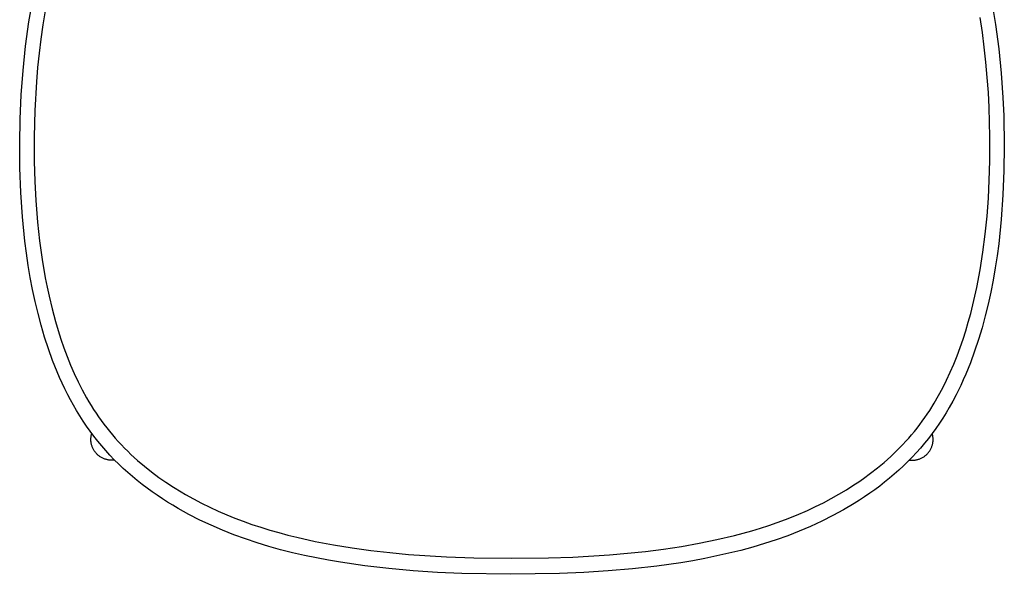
# Model space of a CAD drawing. Header units: millimetres. Extents: x 5000 to 6329, y 0 to 1857.
# Tile 1 of 9: x 5009 to 5532, y 0 to 294. Entities that reach past the tile are written whole.
import ezdxf

# ---------------------------------------------------------------- set-up
doc = ezdxf.new("R2010")
doc.units = ezdxf.units.MM
doc.layers.add('Make2D$Sichtbar$Kurven', color=18, linetype='Continuous', true_color=0x000000)

msp = doc.modelspace()

# ---------------------------------------------------------------- linework, layer by layer
at = {"layer": 'Make2D$Sichtbar$Kurven', "color": 18, "lineweight": -3, "true_color": 0x000000}
for p, q in [((5014.16, 293.31), (5016.36, 306.11)), ((5524.86, 304.74), (5527.01, 291.94)), ((5022.7, 299.21), (5021.49, 291.72)), ((5012.4, 280.45), (5014.16, 293.31)), ((5520.05, 287.76), (5518.86, 295.67)), ((5021.49, 291.72), (5020.43, 284.19)), ((5521.08, 279.82), (5520.05, 287.76)), ((5527.01, 291.94), (5528.73, 279.07)), ((5020.43, 284.19), (5019.52, 276.64)), ((5011.04, 267.55), (5012.4, 280.45)), ((5521.95, 271.86), (5521.08, 279.82)), ((5528.73, 279.07), (5530.04, 266.17)), ((5019.52, 276.64), (5018.75, 269.07)), ((5522.67, 263.87), (5521.95, 271.86)), ((5010.08, 254.62), (5011.04, 267.55)), ((5018.75, 269.07), (5018.11, 261.48)), ((5018.11, 261.48), (5017.24, 246.26)), ((5523.24, 255.87), (5522.67, 263.87)), ((5530.04, 266.17), (5530.97, 253.23)), ((5009.49, 241.67), (5010.08, 254.62)), ((5523.66, 247.86), (5523.24, 255.87)), ((5530.97, 253.23), (5531.41, 243.52)), ((5017.24, 246.26), (5016.89, 232.2)), ((5524.07, 232.2), (5523.66, 247.86)), ((5009.27, 228.71), (5009.49, 241.67)), ((5531.41, 243.52), (5531.7, 227.32)), ((5016.89, 232.2), (5016.95, 219.35)), ((5524.02, 219.86), (5524.07, 232.2)), ((5009.4, 215.75), (5009.27, 228.71)), ((5531.7, 227.32), (5531.53, 214.36)), ((5523.89, 214.14), (5524.02, 219.86)), ((5009.89, 202.8), (5009.4, 215.75)), ((5016.95, 219.35), (5017.28, 208.53)), ((5531.53, 214.36), (5531, 201.41)), ((5523.23, 199.71), (5523.89, 214.14)), ((5017.28, 208.53), (5017.81, 198.52)), ((5010.76, 189.85), (5009.89, 202.8)), ((5522.52, 190.13), (5523.23, 199.71)), ((5531, 201.41), (5530.09, 188.46)), ((5017.81, 198.52), (5018.73, 186.95)), ((5012.06, 176.93), (5010.76, 189.85)), ((5521.58, 180.6), (5522.52, 190.13)), ((5530.09, 188.46), (5528.74, 175.55)), ((5018.73, 186.95), (5019.81, 177.02)), ((5520.37, 171.09), (5521.58, 180.6)), ((5012.88, 170.48), (5012.06, 176.93)), ((5019.81, 177.02), (5021.17, 167.15)), ((5528.74, 175.55), (5527.9, 169.1)), ((5013.82, 164.05), (5012.88, 170.48)), ((5518.9, 161.65), (5520.37, 171.09)), ((5527.9, 169.1), (5526.92, 162.67)), ((5014.9, 157.64), (5013.82, 164.05)), ((5021.17, 167.15), (5022.84, 157.35)), ((5526.92, 162.67), (5525.82, 156.26)), ((5016.12, 151.25), (5014.9, 157.64)), ((5022.84, 157.35), (5023.8, 152.49)), ((5517.13, 152.29), (5518.9, 161.65)), ((5023.8, 152.49), (5024.84, 147.65)), ((5516.12, 147.65), (5517.13, 152.29)), ((5525.82, 156.26), (5524.57, 149.88)), ((5017.48, 144.87), (5016.12, 151.25)), ((5024.84, 147.65), (5026.45, 140.92)), ((5515.04, 143.02), (5516.12, 147.65)), ((5524.57, 149.88), (5523.18, 143.51)), ((5019, 138.53), (5017.48, 144.87)), ((5513.87, 138.43), (5515.04, 143.02)), ((5523.18, 143.51), (5521.63, 137.18)), ((5020.67, 132.23), (5019, 138.53)), ((5026.45, 140.92), (5028.25, 134.25)), ((5512.61, 133.86), (5513.87, 138.43)), ((5521.63, 137.18), (5519.91, 130.88)), ((5022.52, 125.97), (5020.67, 132.23)), ((5028.25, 134.25), (5029.65, 129.53)), ((5511.26, 129.34), (5512.61, 133.86)), ((5519.91, 130.88), (5518.03, 124.64)), ((5024.55, 119.76), (5022.52, 125.97)), ((5029.65, 129.53), (5031.15, 124.84)), ((5509.82, 124.84), (5511.26, 129.34)), ((5031.15, 124.84), (5032.75, 120.21)), ((5032.75, 120.21), (5034.47, 115.62)), ((5506.64, 115.98), (5508.28, 120.39)), ((5508.28, 120.39), (5509.82, 124.84)), ((5518.03, 124.64), (5515.96, 118.43)), ((5026.76, 113.61), (5024.55, 119.76)), ((5034.47, 115.62), (5036.28, 111.09)), ((5504.91, 111.63), (5506.64, 115.98)), ((5515.96, 118.43), (5513.71, 112.3)), ((5029.17, 107.52), (5026.76, 113.61)), ((5036.28, 111.09), (5038.22, 106.62)), ((5503.06, 107.33), (5504.91, 111.63)), ((5513.71, 112.3), (5511.25, 106.22)), ((5030.46, 104.51), (5029.17, 107.52)), ((5031.8, 101.51), (5030.46, 104.51)), ((5038.22, 106.62), (5040.27, 102.24)), ((5501.11, 103.1), (5503.06, 107.33)), ((5511.25, 106.22), (5509.94, 103.22)), ((5033.25, 98.43), (5031.8, 101.51)), ((5040.27, 102.24), (5042.46, 97.92)), ((5499.04, 98.95), (5501.11, 103.1)), ((5508.58, 100.23), (5506.2, 95.38)), ((5509.94, 103.22), (5508.58, 100.23)), ((5034.77, 95.37), (5033.25, 98.43)), ((5036.23, 92.57), (5034.77, 95.37)), ((5042.46, 97.92), (5044.78, 93.7)), ((5494.54, 90.89), (5496.85, 94.88)), ((5496.85, 94.88), (5499.04, 98.95)), ((5506.2, 95.38), (5504.4, 91.95)), ((5037.76, 89.8), (5036.23, 92.57)), ((5039.41, 86.94), (5037.76, 89.8)), ((5044.78, 93.7), (5045.99, 91.63)), ((5045.99, 91.63), (5047.23, 89.58)), ((5047.23, 89.58), (5048.51, 87.55)), ((5492.1, 86.99), (5494.54, 90.89)), ((5504.4, 91.95), (5502.51, 88.56)), ((5041.12, 84.13), (5039.41, 86.94)), ((5042.9, 81.35), (5041.12, 84.13)), ((5048.51, 87.55), (5049.82, 85.55)), ((5049.82, 85.55), (5051.17, 83.58)), ((5489.52, 83.18), (5490.83, 85.08)), ((5490.83, 85.08), (5492.1, 86.99)), ((5500.83, 85.73), (5499.09, 82.93)), ((5502.51, 88.56), (5500.83, 85.73)), ((5044.75, 78.62), (5042.9, 81.35)), ((5046.66, 75.93), (5044.75, 78.62)), ((5051.17, 83.58), (5052.55, 81.63)), ((5052.55, 81.63), (5053.97, 79.71)), ((5053.97, 79.71), (5055.43, 77.82)), ((5485.42, 77.67), (5486.82, 79.48)), ((5486.82, 79.48), (5488.19, 81.32)), ((5488.19, 81.32), (5489.52, 83.18)), ((5497.28, 80.17), (5495.41, 77.46)), ((5499.09, 82.93), (5497.28, 80.17)), ((5048.63, 73.29), (5046.66, 75.93)), ((5047.14, 72.9), (5047.19, 73.28)), ((5047.19, 73.28), (5047.25, 73.65)), ((5047.25, 73.65), (5047.33, 74.02)), ((5047.33, 74.02), (5047.42, 74.39)), ((5047.42, 74.39), (5047.52, 74.76)), ((5050.67, 70.69), (5048.63, 73.29)), ((5055.43, 77.82), (5056.91, 75.95)), ((5056.91, 75.95), (5058.44, 74.11)), ((5058.44, 74.11), (5060, 72.3)), ((5481.03, 72.38), (5482.53, 74.11)), ((5482.53, 74.11), (5483.99, 75.88)), ((5483.99, 75.88), (5485.42, 77.67)), ((5493.47, 74.79), (5491.46, 72.16)), ((5493.55, 74.4), (5493.45, 74.76)), ((5495.41, 77.46), (5493.47, 74.79)), ((5493.64, 74.03), (5493.55, 74.4)), ((5493.72, 73.66), (5493.64, 74.03)), ((5493.78, 73.28), (5493.72, 73.66)), ((5493.84, 72.9), (5493.78, 73.28)), ((5047.06, 71.76), (5047.07, 72.14)), ((5047.06, 71.38), (5047.06, 71.76)), ((5047.08, 71), (5047.06, 71.38)), ((5047.07, 72.14), (5047.1, 72.52)), ((5047.1, 70.62), (5047.08, 71)), ((5047.1, 72.52), (5047.14, 72.9)), ((5047.14, 70.24), (5047.1, 70.62)), ((5047.2, 69.87), (5047.14, 70.24)), ((5047.26, 69.49), (5047.2, 69.87)), ((5047.34, 69.12), (5047.26, 69.49)), ((5047.43, 68.75), (5047.34, 69.12)), ((5047.54, 68.39), (5047.43, 68.75)), ((5047.66, 68.02), (5047.54, 68.39)), ((5047.79, 67.67), (5047.66, 68.02)), ((5052.78, 68.15), (5050.67, 70.69)), ((5054.95, 65.66), (5052.78, 68.15)), ((5060, 72.3), (5061.59, 70.53)), ((5061.59, 70.53), (5063.22, 68.78)), ((5063.22, 68.78), (5064.88, 67.06)), ((5476.35, 67.33), (5477.94, 68.98)), ((5477.94, 68.98), (5479.5, 70.67)), ((5479.5, 70.67), (5481.03, 72.38)), ((5489.39, 69.59), (5487.26, 67.07)), ((5491.46, 72.16), (5489.39, 69.59)), ((5493.19, 67.67), (5493.32, 68.03)), ((5493.32, 68.03), (5493.43, 68.39)), ((5493.43, 68.39), (5493.54, 68.75)), ((5493.54, 68.75), (5493.63, 69.12)), ((5493.63, 69.12), (5493.71, 69.5)), ((5493.71, 69.5), (5493.77, 69.87)), ((5493.77, 69.87), (5493.83, 70.25)), ((5493.83, 70.25), (5493.87, 70.62)), ((5493.87, 72.53), (5493.84, 72.9)), ((5493.9, 72.15), (5493.87, 72.53)), ((5493.87, 70.62), (5493.9, 71)), ((5493.91, 71.77), (5493.9, 72.15)), ((5493.9, 71), (5493.91, 71.38)), ((5493.91, 71.38), (5493.91, 71.77)), ((5047.93, 67.31), (5047.79, 67.67)), ((5048.08, 66.97), (5047.93, 67.31)), ((5048.25, 66.62), (5048.08, 66.97)), ((5048.42, 66.29), (5048.25, 66.62)), ((5048.61, 65.96), (5048.42, 66.29)), ((5048.81, 65.63), (5048.61, 65.96)), ((5049.03, 65.32), (5048.81, 65.63)), ((5049.25, 65.01), (5049.03, 65.32)), ((5049.48, 64.71), (5049.25, 65.01)), ((5049.72, 64.42), (5049.48, 64.71)), ((5049.98, 64.13), (5049.72, 64.42)), ((5050.24, 63.86), (5049.98, 64.13)), ((5050.51, 63.59), (5050.24, 63.86)), ((5050.79, 63.33), (5050.51, 63.59)), ((5051.08, 63.09), (5050.79, 63.33)), ((5051.38, 62.85), (5051.08, 63.09)), ((5051.68, 62.62), (5051.38, 62.85)), ((5057.17, 63.23), (5054.95, 65.66)), ((5059.46, 60.84), (5057.17, 63.23)), ((5064.88, 67.06), (5066.57, 65.36)), ((5066.57, 65.36), (5068.3, 63.7)), ((5068.3, 63.7), (5070.05, 62.07)), ((5471.41, 62.53), (5474.74, 65.7)), ((5474.74, 65.7), (5476.35, 67.33)), ((5485.07, 64.6), (5482.82, 62.19)), ((5487.26, 67.07), (5485.07, 64.6)), ((5489.29, 62.62), (5489.59, 62.85)), ((5489.59, 62.85), (5489.89, 63.09)), ((5489.89, 63.09), (5490.18, 63.33)), ((5490.18, 63.33), (5490.46, 63.59)), ((5490.46, 63.59), (5490.73, 63.86)), ((5490.73, 63.86), (5490.99, 64.13)), ((5490.99, 64.13), (5491.25, 64.42)), ((5491.25, 64.42), (5491.49, 64.71)), ((5491.49, 64.71), (5491.72, 65.01)), ((5491.72, 65.01), (5491.95, 65.32)), ((5491.95, 65.32), (5492.16, 65.63)), ((5492.16, 65.63), (5492.36, 65.96)), ((5492.36, 65.96), (5492.55, 66.29)), ((5492.55, 66.29), (5492.72, 66.62)), ((5492.72, 66.62), (5492.89, 66.97)), ((5492.89, 66.97), (5493.04, 67.32)), ((5493.04, 67.32), (5493.19, 67.67)), ((5052, 62.41), (5051.68, 62.62)), ((5052.32, 62.2), (5052, 62.41)), ((5052.65, 62.01), (5052.32, 62.2)), ((5052.98, 61.83), (5052.65, 62.01)), ((5053.32, 61.66), (5052.98, 61.83)), ((5053.67, 61.5), (5053.32, 61.66)), ((5054.02, 61.35), (5053.67, 61.5)), ((5054.37, 61.22), (5054.02, 61.35)), ((5054.73, 61.1), (5054.37, 61.22)), ((5055.1, 60.99), (5054.73, 61.1)), ((5055.47, 60.89), (5055.1, 60.99)), ((5055.84, 60.81), (5055.47, 60.89)), ((5056.21, 60.73), (5055.84, 60.81)), ((5056.59, 60.68), (5056.21, 60.73)), ((5056.96, 60.63), (5056.59, 60.68)), ((5057.34, 60.6), (5056.96, 60.63)), ((5057.72, 60.58), (5057.34, 60.6)), ((5058.1, 60.57), (5057.72, 60.58)), ((5058.48, 60.58), (5058.1, 60.57)), ((5058.86, 60.6), (5058.48, 60.58)), ((5059.24, 60.63), (5058.86, 60.6)), ((5059.62, 60.68), (5059.24, 60.63)), ((5061.8, 58.52), (5059.46, 60.84)), ((5064.19, 56.25), (5061.8, 58.52)), ((5070.05, 62.07), (5071.84, 60.47)), ((5071.84, 60.47), (5075.5, 57.36)), ((5464.42, 56.51), (5467.97, 59.46)), ((5467.97, 59.46), (5471.41, 62.53)), ((5478.14, 57.53), (5475.73, 55.29)), ((5480.51, 59.84), (5478.14, 57.53)), ((5482.82, 62.19), (5480.51, 59.84)), ((5481.35, 60.68), (5481.73, 60.63)), ((5481.73, 60.63), (5482.11, 60.6)), ((5482.11, 60.6), (5482.49, 60.58)), ((5482.49, 60.58), (5482.87, 60.57)), ((5482.87, 60.57), (5483.25, 60.58)), ((5483.25, 60.58), (5483.63, 60.6)), ((5483.63, 60.6), (5484.01, 60.63)), ((5484.01, 60.63), (5484.38, 60.68)), ((5484.38, 60.68), (5484.76, 60.73)), ((5484.76, 60.73), (5485.13, 60.81)), ((5485.13, 60.81), (5485.5, 60.89)), ((5485.5, 60.89), (5485.87, 60.99)), ((5485.87, 60.99), (5486.24, 61.1)), ((5486.24, 61.1), (5486.6, 61.22)), ((5486.6, 61.22), (5486.95, 61.35)), ((5486.95, 61.35), (5487.3, 61.5)), ((5487.3, 61.5), (5487.65, 61.66)), ((5487.65, 61.66), (5487.99, 61.83)), ((5487.99, 61.83), (5488.32, 62.01)), ((5488.32, 62.01), (5488.65, 62.2)), ((5488.65, 62.2), (5488.97, 62.41)), ((5488.97, 62.41), (5489.29, 62.62)), ((5066.63, 54.04), (5064.19, 56.25)), ((5069.13, 51.89), (5066.63, 54.04)), ((5075.5, 57.36), (5079.27, 54.36)), ((5079.27, 54.36), (5083.15, 51.48)), ((5457.02, 50.92), (5460.76, 53.66)), ((5460.76, 53.66), (5464.42, 56.51)), ((5473.26, 53.11), (5470.75, 50.98)), ((5475.73, 55.29), (5473.26, 53.11)), ((5071.67, 49.79), (5069.13, 51.89)), ((5074.25, 47.75), (5071.67, 49.79)), ((5076.87, 45.77), (5074.25, 47.75)), ((5083.15, 51.48), (5086.81, 48.93)), ((5086.81, 48.93), (5090.88, 46.27)), ((5447.94, 44.93), (5451.89, 47.43)), ((5451.89, 47.43), (5454.47, 49.15)), ((5454.47, 49.15), (5457.02, 50.92)), ((5468.19, 48.91), (5465.59, 46.89)), ((5470.75, 50.98), (5468.19, 48.91)), ((5079.53, 43.84), (5076.87, 45.77)), ((5082.23, 41.97), (5079.53, 43.84)), ((5084.96, 40.15), (5082.23, 41.97)), ((5090.88, 46.27), (5095.02, 43.72)), ((5095.02, 43.72), (5097.21, 42.43)), ((5097.21, 42.43), (5101.46, 40.04)), ((5439.84, 40.23), (5443.93, 42.53)), ((5443.93, 42.53), (5447.94, 44.93)), ((5460.28, 43.03), (5457.56, 41.18)), ((5462.96, 44.93), (5460.28, 43.03)), ((5465.59, 46.89), (5462.96, 44.93)), ((5087.72, 38.38), (5084.96, 40.15)), ((5090.51, 36.67), (5087.72, 38.38)), ((5093.33, 35), (5090.51, 36.67)), ((5101.46, 40.04), (5105.78, 37.77)), ((5105.78, 37.77), (5110.17, 35.6)), ((5431.5, 35.94), (5435.7, 38.03)), ((5435.7, 38.03), (5439.84, 40.23)), ((5452.05, 37.64), (5446.41, 34.3)), ((5454.82, 39.38), (5452.05, 37.64)), ((5457.56, 41.18), (5454.82, 39.38)), ((5099.05, 31.81), (5093.33, 35)), ((5104.88, 28.83), (5099.05, 31.81)), ((5110.17, 35.6), (5114.61, 33.55)), ((5114.61, 33.55), (5119.1, 31.6)), ((5119.1, 31.6), (5123.47, 29.83)), ((5415.66, 29.12), (5421.5, 31.45)), ((5421.5, 31.45), (5427.25, 33.95)), ((5427.25, 33.95), (5431.5, 35.94)), ((5446.41, 34.3), (5440.66, 31.15)), ((5110.8, 26.03), (5104.88, 28.83)), ((5123.47, 29.83), (5127.88, 28.16)), ((5127.88, 28.16), (5132.52, 26.51)), ((5132.52, 26.51), (5137.2, 24.96)), ((5406.76, 25.94), (5411.23, 27.48)), ((5411.23, 27.48), (5415.66, 29.12)), ((5434.81, 28.21), (5428.88, 25.46)), ((5440.66, 31.15), (5434.81, 28.21)), ((5116.8, 23.43), (5110.8, 26.03)), ((5122.87, 21.02), (5116.8, 23.43)), ((5129.01, 18.79), (5122.87, 21.02)), ((5137.2, 24.96), (5141.93, 23.5)), ((5141.93, 23.5), (5146.68, 22.13)), ((5146.68, 22.13), (5151.48, 20.85)), ((5388.53, 20.61), (5393.13, 21.82)), ((5393.13, 21.82), (5397.71, 23.11)), ((5397.71, 23.11), (5402.25, 24.48)), ((5402.25, 24.48), (5406.76, 25.94)), ((5422.86, 22.9), (5416.78, 20.52)), ((5428.88, 25.46), (5422.86, 22.9)), ((5135.19, 16.73), (5129.01, 18.79)), ((5141.43, 14.83), (5135.19, 16.73)), ((5151.48, 20.85), (5156.29, 19.65)), ((5156.29, 19.65), (5166, 17.49)), ((5166, 17.49), (5175.8, 15.62)), ((5360.43, 14.82), (5369.88, 16.48)), ((5369.88, 16.48), (5379.25, 18.41)), ((5379.25, 18.41), (5388.53, 20.61)), ((5404.43, 16.3), (5398.19, 14.44)), ((5410.63, 18.33), (5404.43, 16.3)), ((5416.78, 20.52), (5410.63, 18.33)), ((5147.71, 13.09), (5141.43, 14.83)), ((5154.02, 11.49), (5147.71, 13.09)), ((5160.35, 10.03), (5154.02, 11.49)), ((5175.8, 15.62), (5185.68, 14.02)), ((5185.68, 14.02), (5195.61, 12.66)), ((5195.61, 12.66), (5205.59, 11.53)), ((5205.59, 11.53), (5215.6, 10.6)), ((5215.6, 10.6), (5235.72, 9.29)), ((5322.15, 10.34), (5331.77, 11.17)), ((5331.77, 11.17), (5341.38, 12.18)), ((5341.38, 12.18), (5350.93, 13.39)), ((5350.93, 13.39), (5360.43, 14.82)), ((5385.58, 11.16), (5379.24, 9.73)), ((5391.9, 12.73), (5385.58, 11.16)), ((5398.19, 14.44), (5391.9, 12.73)), ((5166.71, 8.7), (5160.35, 10.03)), ((5173.1, 7.49), (5166.71, 8.7)), ((5179.5, 6.39), (5173.1, 7.49)), ((5192.33, 4.52), (5179.5, 6.39)), ((5235.72, 9.29), (5250.25, 8.76)), ((5250.25, 8.76), (5270.48, 8.5)), ((5270.48, 8.5), (5289.91, 8.74)), ((5289.91, 8.74), (5302.83, 9.18)), ((5302.83, 9.18), (5322.15, 10.34)), ((5360.08, 6.17), (5347.25, 4.34)), ((5366.49, 7.24), (5360.08, 6.17)), ((5372.87, 8.42), (5366.49, 7.24)), ((5379.24, 9.73), (5372.87, 8.42)), ((5205.21, 3.03), (5192.33, 4.52)), ((5218.11, 1.88), (5205.21, 3.03)), ((5231.02, 1.03), (5218.11, 1.88)), ((5243.94, 0.45), (5231.02, 1.03)), ((5269.79, 0), (5243.94, 0.45)), ((5295.63, 0.4), (5269.79, 0)), ((5308.55, 0.95), (5295.63, 0.4)), ((5321.47, 1.77), (5308.55, 0.95)), ((5334.36, 2.89), (5321.47, 1.77)), ((5347.25, 4.34), (5334.36, 2.89))]:
    msp.add_line(p, q, dxfattribs=at)

doc.saveas('drawing.dxf')
